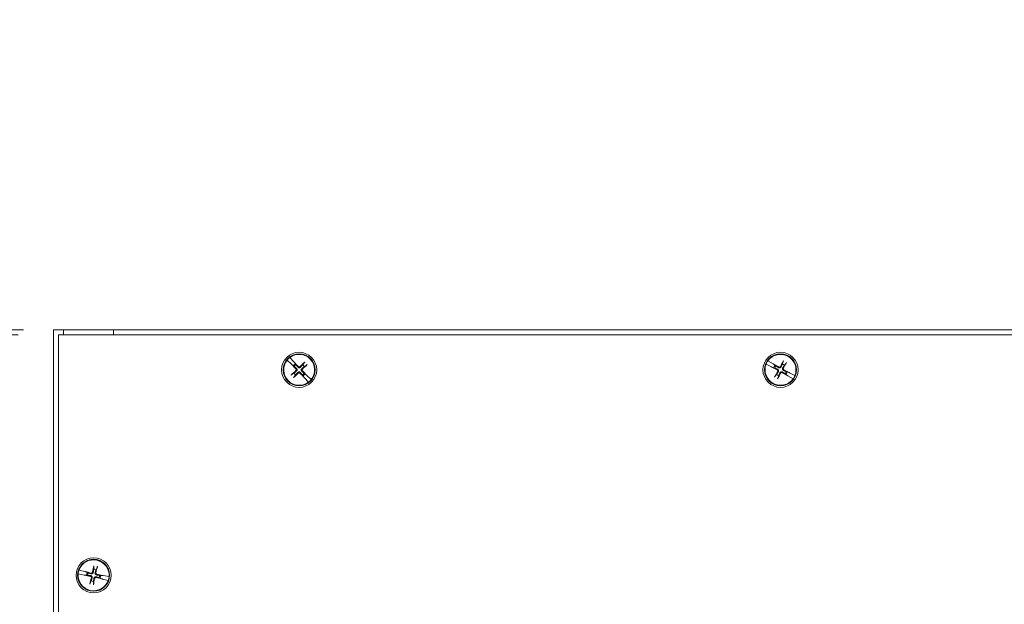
# Model space of a CAD drawing. Header units: inches. Extents: x 4 to 131, y 11 to 81.
# Tile 32 of 44: x 23 to 35, y 57 to 64. Entities that reach past the tile are written whole.
import ezdxf

# ---------------------------------------------------------------- set-up
doc = ezdxf.new("R2010")
doc.units = ezdxf.units.IN
doc.header["$LTSCALE"] = 8
doc.header["$MEASUREMENT"] = 0
doc.layers.add('Dimension (ANSI)', color=7, linetype='Continuous', lineweight=13)
doc.layers.add('Visible (ANSI)', color=7, linetype='Continuous', lineweight=13)
doc.styles.add('Note Text (ANSI)', font='RomanS.shx')
doc.dimstyles.new('Default (ANSI)', dxfattribs={"dimscale": 8, "dimtxt": 0.12, "dimasz": 0.098425, "dimexe": 0.125, "dimexo": 0.0625, "dimgap": 0.031496, "dimtad": 0, "dimtih": 1, "dimtoh": 1, "dimdec": 3, "dimrnd": 1e-08, "dimzin": 0, "dimdsep": 46, "dimtxsty": 'Note Text (ANSI)', "dimcen": 0.09, "dimdle": 0.393701, "dimclrd": 256, "dimclre": 256, "dimclrt": 256, "dimadec": 0, "dimazin": 1, "dimtfac": 1, "dimtofl": 0, "dimtmove": 0, "dimatfit": 3, "dimfxl": 0, "dimtolj": 1, "dimtzin": 4, "dimlwd": -1, "dimlwe": -1, "dimarcsym": 0})

# ---------------------------------------------------------------- blocks, each defined once
blk = doc.blocks.new('*D4')
at = {"layer": 'Defpoints', "color": 0}
for p in [(18.097, 60.38), (23.3, 60.38), (23.3, 36.38)]:
    blk.add_point(p, dxfattribs=at)
at = {"layer": 'Dimension (ANSI)'}
for p, q in [((22.8, 60.38), (17.097, 60.38)), ((18.097, 59.593), (18.097, 50.32)), ((18.097, 37.168), (18.097, 45.656)), ((22.8, 36.38), (17.097, 36.38))]:
    blk.add_line(p, q, dxfattribs=at)
for points in [[(17.966, 59.593), (18.229, 59.593), (18.097, 60.38)], [(17.966, 37.168), (18.229, 37.168), (18.097, 36.38)]]:
    blk.add_solid(points, dxfattribs=at)
at = {"layer": 'Dimension (ANSI)', "insert": (18.097, 47.988), "char_height": 0.96, "attachment_point": 5, "style": 'Note Text (ANSI)'}
blk.add_mtext('\\A1;24.00\\PLID\\PHEIGHT', dxfattribs=at)
blk = doc.blocks.new('*D19')
at = {"layer": 'Defpoints', "color": 0}
for p in [(18.097, 60.443), (23.363, 60.443), (23.3, 60.38)]:
    blk.add_point(p, dxfattribs=at)
at = {"layer": 'Dimension (ANSI)'}
for p, q in [((17.31, 63.679), (18.097, 63.679)), ((18.097, 63.679), (18.097, 62.018)), ((18.097, 61.23), (18.097, 62.018)), ((22.863, 60.443), (17.097, 60.443)), ((22.8, 60.38), (17.097, 60.38)), ((18.097, 59.593), (18.097, 58.805))]:
    blk.add_line(p, q, dxfattribs=at)
for points in [[(17.966, 61.23), (18.229, 61.23), (18.097, 60.443)], [(17.966, 59.593), (18.229, 59.593), (18.097, 60.38)]]:
    blk.add_solid(points, dxfattribs=at)
at = {"layer": 'Dimension (ANSI)', "insert": (15.001, 63.679), "char_height": 0.96, "attachment_point": 5, "style": 'Note Text (ANSI)'}
blk.add_mtext('\\A1;(0.06)', dxfattribs=at)

msp = doc.modelspace()

# ---------------------------------------------------------------- linework, layer by layer
at = {"layer": 'Visible (ANSI)'}
for p, q in [((23.23791, 60.44274), (23.98791, 60.44274)), ((23.23791, 36.44274), (23.23791, 60.44274)), ((23.36291, 60.38024), (23.36291, 60.44274)), ((23.36291, 60.44274), (47.36291, 60.44274)), ((23.98791, 60.44274), (23.98791, 60.38024)), ((23.30041, 36.38024), (23.30041, 60.38024)), ((23.30041, 60.38024), (47.30041, 60.38024)), ((26.15044, 60.0632), (26.14934, 60.06428)), ((26.15044, 60.0632), (26.20294, 60.01093)), ((26.18458, 60.09812), (26.18562, 60.09699)), ((26.23572, 60.04241), (26.18562, 60.09699)), ((26.23881, 60.03817), (26.23572, 60.04241)), ((26.23881, 60.03817), (26.24035, 60.03605)), ((26.25273, 60.0166), (26.24193, 60.03388)), ((26.25921, 60.00623), (26.25273, 60.0166)), ((26.36256, 60.03144), (26.34417, 60.00451)), ((32.14274, 60.05562), (32.14407, 60.05485)), ((32.20837, 60.01805), (32.14407, 60.05485)), ((32.2126, 60.01495), (32.20837, 60.01805)), ((32.2126, 60.01495), (32.21471, 60.0134)), ((32.33256, 60.04609), (32.3232, 60.01485)), ((32.34888, 60.00091), (32.36998, 60.02578)), ((26.20294, 60.01093), (26.20705, 60.00768)), ((26.20911, 60.00605), (26.20705, 60.00768)), ((26.23642, 59.90104), (26.20877, 59.88375)), ((26.21122, 60.00438), (26.22804, 59.99289)), ((26.22804, 59.99289), (26.23814, 59.98599)), ((26.37279, 59.89159), (26.36269, 59.89849)), ((26.3644, 59.98344), (26.39205, 60.00072)), ((32.1208, 60.01198), (32.11943, 60.01268)), ((32.1208, 60.01198), (32.18669, 59.97811)), ((32.18669, 59.97811), (32.1916, 59.97626)), ((32.19405, 59.97533), (32.1916, 59.97626)), ((32.19656, 59.97438), (32.21608, 59.96854)), ((32.21608, 59.96854), (32.2278, 59.96503)), ((32.23241, 59.99863), (32.21687, 60.01181)), ((32.24174, 59.99071), (32.23241, 59.99863)), ((32.35909, 59.89377), (32.36841, 59.88585)), ((32.38474, 59.91594), (32.37303, 59.91945)), ((32.40426, 59.91009), (32.38474, 59.91594)), ((32.40678, 59.90915), (32.40923, 59.90822)), ((32.41413, 59.90637), (32.40923, 59.90822)), ((32.48002, 59.8725), (32.41413, 59.90637)), ((26.23827, 59.85304), (26.25666, 59.87997)), ((26.34161, 59.87825), (26.3481, 59.86788)), ((26.3481, 59.86788), (26.3589, 59.8506)), ((26.36202, 59.84631), (26.36048, 59.84843)), ((26.36202, 59.84631), (26.3651, 59.84207)), ((26.3651, 59.84207), (26.4152, 59.78749)), ((26.38961, 59.88009), (26.37279, 59.89159)), ((26.39172, 59.87843), (26.39377, 59.8768)), ((26.39788, 59.87355), (26.39377, 59.8768)), ((26.45039, 59.82128), (26.39788, 59.87355)), ((26.41624, 59.78636), (26.4152, 59.78749)), ((26.45039, 59.82128), (26.45148, 59.8202)), ((32.25194, 59.88356), (32.23085, 59.8587)), ((32.26827, 59.83839), (32.27762, 59.86963)), ((32.36841, 59.88585), (32.38395, 59.87267)), ((32.38823, 59.86953), (32.38611, 59.87108)), ((32.38823, 59.86953), (32.39245, 59.86643)), ((32.39245, 59.86643), (32.45675, 59.82963)), ((32.45809, 59.82886), (32.45675, 59.82963)), ((32.48002, 59.8725), (32.48139, 59.8718)), ((23.55536, 57.44512), (23.55686, 57.44476)), ((23.62887, 57.42736), (23.55686, 57.44476)), ((23.7403, 57.48893), (23.74004, 57.45633)), ((23.76859, 57.45011), (23.78191, 57.47987)), ((23.54647, 57.39709), (23.54496, 57.39739)), ((23.54647, 57.39709), (23.6192, 57.38296)), ((23.6192, 57.38296), (23.62443, 57.38255)), ((23.62704, 57.38234), (23.62443, 57.38255)), ((23.6338, 57.42556), (23.62887, 57.42736)), ((23.62972, 57.38213), (23.65009, 57.38196)), ((23.6338, 57.42556), (23.63626, 57.42466)), ((23.65738, 57.41541), (23.63878, 57.42373)), ((23.65009, 57.38196), (23.66232, 57.38186)), ((23.66854, 57.41041), (23.65738, 57.41541)), ((23.80828, 57.35006), (23.81945, 57.34507)), ((23.82673, 57.37851), (23.8145, 57.37861)), ((23.81945, 57.34507), (23.83804, 57.33674)), ((23.84711, 57.37835), (23.82673, 57.37851)), ((23.84303, 57.33492), (23.84057, 57.33582)), ((23.84303, 57.33492), (23.84795, 57.33312)), ((23.84795, 57.33312), (23.91996, 57.31572)), ((23.84978, 57.37814), (23.8524, 57.37793)), ((23.85762, 57.37752), (23.8524, 57.37793)), ((23.93035, 57.36339), (23.85762, 57.37752)), ((23.92146, 57.31536), (23.91996, 57.31572)), ((23.93035, 57.36339), (23.93186, 57.36309)), ((23.70824, 57.31037), (23.69492, 57.28061)), ((23.73652, 57.27154), (23.73679, 57.30415))]:
    msp.add_line(p, q, dxfattribs=at)
for centre, radius in [((26.30041, 59.94224), 0.21875), ((26.30041, 59.94224), 0.1995), ((32.30041, 59.94224), 0.21875), ((32.30041, 59.94224), 0.1995), ((23.73841, 57.38024), 0.21875), ((23.73841, 57.38024), 0.1995)]:
    msp.add_circle(centre, radius, dxfattribs=at)
for centre, radius, start, end in [((26.30041, 59.94224), 0.19268, 141.11346, 306.567377), ((26.30041, 59.94224), 0.19421, 126.614701, 141.066135), ((26.30041, 59.94224), 0.19268, 321.11346, 126.567377), ((26.30041, 59.94224), 0.08834, 122.668415, 145.012422), ((32.30041, 59.94224), 0.19421, 144.281534, 158.732969), ((32.30041, 59.94224), 0.19268, 338.780293, 144.23421), ((26.30041, 59.94224), 0.07611, 212.772745, 234.908091), ((26.30041, 59.94224), 0.07611, 122.772745, 144.908091), ((26.30041, 59.94224), 0.07611, 302.772745, 324.908091), ((26.30041, 59.94224), 0.07611, 32.772745, 54.908091), ((32.30041, 59.94224), 0.19268, 158.780293, 324.23421), ((32.30041, 59.94224), 0.08834, 140.335248, 162.679255), ((32.30041, 59.94224), 0.07611, 140.439579, 162.574924), ((32.30041, 59.94224), 0.07611, 50.439579, 72.574924), ((32.30041, 59.94224), 0.07611, 320.439579, 342.574924), ((32.30041, 59.94224), 0.08834, 320.335248, 342.679255), ((26.30041, 59.94224), 0.08834, 302.668415, 325.012422), ((26.30041, 59.94224), 0.19421, 306.614701, 321.066135), ((32.30041, 59.94224), 0.07611, 230.439579, 252.574924), ((32.30041, 59.94224), 0.19421, 324.281534, 338.732969), ((23.73841, 57.38024), 0.19268, 354.982034, 160.435951), ((23.73841, 57.38024), 0.19421, 160.483276, 174.93471), ((23.73841, 57.38024), 0.07611, 66.64132, 88.776666), ((23.73841, 57.38024), 0.19268, 174.982034, 340.435951), ((23.73841, 57.38024), 0.08834, 156.536989, 178.880997), ((23.73841, 57.38024), 0.07611, 156.64132, 178.776666), ((23.73841, 57.38024), 0.07611, 336.64132, 358.776666), ((23.73841, 57.38024), 0.08834, 336.536989, 358.880997), ((23.73841, 57.38024), 0.19421, 340.483276, 354.93471), ((23.73841, 57.38024), 0.07611, 246.64132, 268.776666)]:
    msp.add_arc(centre, radius, start, end, dxfattribs=at)
for centre, major_axis, start_param, end_param in [((26.28711, 59.93021), (-0.29152, 0.32235), 4.79703127, 4.97415309), ((26.31322, 59.92968), (-0.30432, -0.31029), 4.43678756, 4.62774669), ((32.29139, 59.92674), (-0.3756, 0.21867), 4.79703127, 4.97415309), ((32.31643, 59.93416), (-0.19581, -0.38801), 4.43678756, 4.62774669), ((32.28491, 59.95126), (0.21867, 0.3756), 4.79703127, 4.9879904), ((26.31244, 59.92894), (-0.32235, -0.29152), 4.79703127, 4.9879904), ((26.31297, 59.95505), (0.31029, -0.30432), 4.45062487, 4.62774669), ((26.28761, 59.9548), (0.30432, 0.31029), 4.43678756, 4.62774669), ((26.31372, 59.95427), (0.29152, -0.32235), 4.79703127, 4.97415309), ((26.28785, 59.92943), (-0.31029, 0.30432), 4.45062487, 4.62774669), ((26.28838, 59.95554), (0.32235, 0.29152), 4.79703127, 4.9879904), ((32.30849, 59.95825), (0.38801, -0.19581), 4.45062487, 4.62774669), ((32.31591, 59.93321), (-0.21867, -0.3756), 4.79703127, 4.9879904), ((32.2844, 59.95032), (0.19581, 0.38801), 4.43678756, 4.62774669), ((32.30944, 59.95774), (0.3756, -0.21867), 4.79703127, 4.97415309), ((32.29233, 59.92623), (-0.38801, 0.19581), 4.45062487, 4.62774669), ((23.75604, 57.37695), (-0.07977, -0.42723), 4.43678756, 4.62774669), ((23.72101, 57.38458), (0.10519, 0.42169), 4.79703127, 4.9879904), ((23.7417, 57.39787), (0.42723, -0.07977), 4.45062487, 4.62774669), ((23.73407, 57.36284), (-0.42169, 0.10519), 4.79703127, 4.97415309), ((23.75582, 57.3759), (-0.10519, -0.42169), 4.79703127, 4.9879904), ((23.72078, 57.38353), (0.07977, 0.42723), 4.43678756, 4.62774669), ((23.74275, 57.39764), (0.42169, -0.10519), 4.79703127, 4.97415309), ((23.73512, 57.36261), (-0.42723, 0.07977), 4.45062487, 4.62774669)]:
    msp.add_ellipse(centre, major_axis=major_axis, ratio=0.08715574, start_param=start_param, end_param=end_param, dxfattribs=at)
for points, knots in [([(26.24035, 60.03605), (26.24056, 60.03578), (26.24075, 60.03554), (26.24132, 60.03478), (26.24168, 60.03426), (26.24193, 60.03388)], [0.0506220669, 0.0506220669, 0.0506220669, 0.0506220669, 0.0536293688, 0.0536293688, 0.060811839, 0.060811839, 0.060811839, 0.060811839]), ([(26.24035, 60.03605), (26.24054, 60.03578), (26.24073, 60.03553), (26.24128, 60.03476), (26.24166, 60.03424), (26.24193, 60.03388)], [0.0501285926, 0.0501285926, 0.0501285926, 0.0501285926, 0.0530977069, 0.0530977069, 0.0603144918, 0.0603144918, 0.0603144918, 0.0603144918]), ([(26.36256, 60.03144), (26.36281, 60.0318), (26.3632, 60.03231), (26.36415, 60.03346), (26.36491, 60.03434), (26.36637, 60.03594), (26.36732, 60.03695), (26.36873, 60.03838), (26.36939, 60.03904), (26.37001, 60.03964)], [0.0817298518, 0.0817298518, 0.0817298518, 0.0817298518, 0.088912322, 0.088912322, 0.0977844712, 0.0977844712, 0.106760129, 0.106760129, 0.1130798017, 0.1130798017, 0.1130798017, 0.1130798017]), ([(32.33256, 60.04609), (32.33268, 60.04651), (32.3329, 60.04712), (32.33346, 60.0485), (32.33392, 60.04957), (32.33482, 60.05154), (32.33543, 60.05279), (32.33633, 60.05458), (32.33676, 60.05541), (32.33717, 60.05617)], [0.0817298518, 0.0817298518, 0.0817298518, 0.0817298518, 0.088912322, 0.088912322, 0.0977844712, 0.0977844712, 0.106760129, 0.106760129, 0.1130798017, 0.1130798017, 0.1130798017, 0.1130798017]), ([(32.37592, 60.03513), (32.3755, 60.03438), (32.37504, 60.03357), (32.37403, 60.03183), (32.37331, 60.03065), (32.37216, 60.02882), (32.37151, 60.02785), (32.37066, 60.02663), (32.37027, 60.02611), (32.36998, 60.02578)], [0.0294618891, 0.0294618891, 0.0294618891, 0.0294618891, 0.0357815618, 0.0357815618, 0.0447572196, 0.0447572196, 0.0536293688, 0.0536293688, 0.060811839, 0.060811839, 0.060811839, 0.060811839]), ([(26.21122, 60.00438), (26.21085, 60.00463), (26.21034, 60.00503), (26.20961, 60.00563), (26.20937, 60.00583), (26.20911, 60.00605)], [0.0817298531, 0.0817298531, 0.0817298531, 0.0817298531, 0.088912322, 0.088912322, 0.0919196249, 0.0919196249, 0.0919196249, 0.0919196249]), ([(26.21122, 60.00438), (26.21087, 60.00466), (26.21036, 60.00507), (26.20961, 60.00565), (26.20937, 60.00584), (26.20911, 60.00605)], [0.0812370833, 0.0812370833, 0.0812370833, 0.0812370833, 0.0884538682, 0.0884538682, 0.0914229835, 0.0914229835, 0.0914229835, 0.0914229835]), ([(26.26031, 59.95383), (26.26162, 59.95252), (26.26277, 59.95087), (26.2643, 59.94724), (26.26468, 59.94526), (26.26472, 59.94155), (26.26437, 59.93956), (26.26291, 59.93591), (26.2618, 59.93423), (26.26031, 59.93269), (26.26009, 59.93249), (26.25988, 59.93228)], [0, 0, 0, 0, 0.0141482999, 0.0141482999, 0.0282965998, 0.0282965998, 0.04243521, 0.04243521, 0.0565738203, 0.0565738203, 0.0588097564, 0.0588097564, 0.0588097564, 0.0588097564]), ([(26.26675, 59.9604), (26.26874, 59.95862), (26.27045, 59.95644), (26.27255, 59.95262), (26.27332, 59.95075), (26.27433, 59.94681), (26.27456, 59.94472), (26.27448, 59.94081), (26.27416, 59.93873), (26.273, 59.93483), (26.27216, 59.933), (26.2699, 59.92926), (26.2681, 59.92715), (26.26605, 59.92546)], [0.264127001, 0.264127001, 0.264127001, 0.264127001, 0.285246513, 0.285246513, 0.300145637, 0.300145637, 0.315044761, 0.315044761, 0.329943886, 0.329943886, 0.34484301, 0.34484301, 0.365962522, 0.365962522, 0.365962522, 0.365962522]), ([(26.28226, 59.90858), (26.28403, 59.91056), (26.28621, 59.91228), (26.29004, 59.91438), (26.2919, 59.91515), (26.29584, 59.91615), (26.29793, 59.91638), (26.30184, 59.9163), (26.30392, 59.91599), (26.30782, 59.91483), (26.30965, 59.91398), (26.31339, 59.91173), (26.3155, 59.90993), (26.31719, 59.90787)], [0.264127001, 0.264127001, 0.264127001, 0.264127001, 0.285246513, 0.285246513, 0.300145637, 0.300145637, 0.315044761, 0.315044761, 0.329943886, 0.329943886, 0.34484301, 0.34484301, 0.365962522, 0.365962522, 0.365962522, 0.365962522]), ([(26.31857, 59.9759), (26.31679, 59.97392), (26.31461, 59.9722), (26.31079, 59.9701), (26.30893, 59.96933), (26.30498, 59.96833), (26.30289, 59.96809), (26.29898, 59.96817), (26.2969, 59.96849), (26.293, 59.96965), (26.29117, 59.9705), (26.28743, 59.97275), (26.28533, 59.97455), (26.28363, 59.97661)], [0.264127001, 0.264127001, 0.264127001, 0.264127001, 0.285246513, 0.285246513, 0.300145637, 0.300145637, 0.315044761, 0.315044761, 0.329943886, 0.329943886, 0.34484301, 0.34484301, 0.365962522, 0.365962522, 0.365962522, 0.365962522]), ([(26.28882, 59.90214), (26.29013, 59.90345), (26.29178, 59.90459), (26.29542, 59.90612), (26.29739, 59.90651), (26.3011, 59.90654), (26.30309, 59.9062), (26.30674, 59.90473), (26.30842, 59.90362), (26.30996, 59.90213), (26.31017, 59.90192), (26.31037, 59.9017)], [0, 0, 0, 0, 0.0141482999, 0.0141482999, 0.0282965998, 0.0282965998, 0.04243521, 0.04243521, 0.0565738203, 0.0565738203, 0.0588097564, 0.0588097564, 0.0588097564, 0.0588097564]), ([(26.312, 59.98234), (26.31069, 59.98103), (26.30904, 59.97989), (26.30541, 59.97836), (26.30343, 59.97797), (26.29972, 59.97793), (26.29774, 59.97828), (26.29408, 59.97974), (26.2924, 59.98086), (26.29086, 59.98234), (26.29066, 59.98256), (26.29046, 59.98278)], [0, 0, 0, 0, 0.0141482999, 0.0141482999, 0.0282965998, 0.0282965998, 0.04243521, 0.04243521, 0.0565738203, 0.0565738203, 0.0588097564, 0.0588097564, 0.0588097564, 0.0588097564]), ([(26.33407, 59.92408), (26.33209, 59.92586), (26.33037, 59.92804), (26.32827, 59.93186), (26.3275, 59.93372), (26.3265, 59.93767), (26.32627, 59.93976), (26.32635, 59.94367), (26.32666, 59.94575), (26.32782, 59.94965), (26.32867, 59.95148), (26.33092, 59.95522), (26.33273, 59.95732), (26.33478, 59.95902)], [0.264127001, 0.264127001, 0.264127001, 0.264127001, 0.285246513, 0.285246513, 0.300145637, 0.300145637, 0.315044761, 0.315044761, 0.329943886, 0.329943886, 0.34484301, 0.34484301, 0.365962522, 0.365962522, 0.365962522, 0.365962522]), ([(26.34051, 59.93065), (26.3392, 59.93196), (26.33806, 59.93361), (26.33653, 59.93724), (26.33614, 59.93922), (26.33611, 59.94293), (26.33646, 59.94491), (26.33792, 59.94857), (26.33903, 59.95025), (26.34052, 59.95179), (26.34073, 59.95199), (26.34095, 59.95219)], [0, 0, 0, 0, 0.0141482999, 0.0141482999, 0.0282965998, 0.0282965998, 0.04243521, 0.04243521, 0.0565738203, 0.0565738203, 0.0588097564, 0.0588097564, 0.0588097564, 0.0588097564]), ([(26.40055, 60.00784), (26.39993, 60.00725), (26.39924, 60.00661), (26.39775, 60.00526), (26.39671, 60.00435), (26.39505, 60.00296), (26.39414, 60.00223), (26.39295, 60.00133), (26.39243, 60.00096), (26.39205, 60.00072)], [0.0294618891, 0.0294618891, 0.0294618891, 0.0294618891, 0.0357815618, 0.0357815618, 0.0447572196, 0.0447572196, 0.0536293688, 0.0536293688, 0.060811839, 0.060811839, 0.060811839, 0.060811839]), ([(32.19656, 59.97438), (32.19614, 59.97451), (32.19553, 59.97473), (32.19465, 59.97508), (32.19436, 59.9752), (32.19405, 59.97533)], [0.0817298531, 0.0817298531, 0.0817298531, 0.0817298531, 0.088912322, 0.088912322, 0.0919196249, 0.0919196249, 0.0919196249, 0.0919196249]), ([(32.19656, 59.97438), (32.19615, 59.97454), (32.19554, 59.97477), (32.19465, 59.97511), (32.19436, 59.97522), (32.19405, 59.97533)], [0.0812370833, 0.0812370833, 0.0812370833, 0.0812370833, 0.0884538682, 0.0884538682, 0.0914229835, 0.0914229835, 0.0914229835, 0.0914229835]), ([(32.21471, 60.0134), (32.21499, 60.01321), (32.21525, 60.01303), (32.21602, 60.01248), (32.21653, 60.0121), (32.21687, 60.01181)], [0.0506220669, 0.0506220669, 0.0506220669, 0.0506220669, 0.0536293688, 0.0536293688, 0.060811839, 0.060811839, 0.060811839, 0.060811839]), ([(32.21471, 60.0134), (32.21498, 60.0132), (32.21523, 60.01302), (32.21599, 60.01246), (32.21652, 60.01207), (32.21687, 60.01181)], [0.0501285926, 0.0501285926, 0.0501285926, 0.0501285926, 0.0530977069, 0.0530977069, 0.0603144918, 0.0603144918, 0.0603144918, 0.0603144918]), ([(32.25869, 59.94111), (32.26033, 59.94026), (32.26192, 59.93904), (32.26448, 59.93604), (32.26545, 59.93427), (32.26661, 59.93075), (32.26688, 59.92875), (32.2666, 59.92482), (32.26605, 59.92289), (32.2651, 59.92097), (32.26496, 59.92071), (32.26481, 59.92045)], [0, 0, 0, 0, 0.0141482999, 0.0141482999, 0.0282965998, 0.0282965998, 0.04243521, 0.04243521, 0.0565738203, 0.0565738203, 0.0588097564, 0.0588097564, 0.0588097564, 0.0588097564]), ([(32.26283, 59.94932), (32.26526, 59.94823), (32.26755, 59.94668), (32.27072, 59.94367), (32.27202, 59.94213), (32.27417, 59.93868), (32.27502, 59.93675), (32.27614, 59.93301), (32.27647, 59.93093), (32.27654, 59.92686), (32.27629, 59.92486), (32.27528, 59.92061), (32.2742, 59.91806), (32.27276, 59.91582)], [0.264127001, 0.264127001, 0.264127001, 0.264127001, 0.285246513, 0.285246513, 0.300145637, 0.300145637, 0.315044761, 0.315044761, 0.329943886, 0.329943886, 0.34484301, 0.34484301, 0.365962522, 0.365962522, 0.365962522, 0.365962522]), ([(32.3075, 59.97982), (32.30641, 59.97739), (32.30485, 59.9751), (32.30184, 59.97193), (32.3003, 59.97064), (32.29685, 59.96848), (32.29493, 59.96763), (32.29118, 59.96652), (32.2891, 59.96619), (32.28503, 59.96611), (32.28303, 59.96636), (32.27879, 59.96737), (32.27623, 59.96845), (32.274, 59.96989)], [0.264127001, 0.264127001, 0.264127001, 0.264127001, 0.285246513, 0.285246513, 0.300145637, 0.300145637, 0.315044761, 0.315044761, 0.329943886, 0.329943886, 0.34484301, 0.34484301, 0.365962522, 0.365962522, 0.365962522, 0.365962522]), ([(32.29928, 59.98397), (32.29844, 59.98232), (32.29721, 59.98073), (32.29421, 59.97817), (32.29245, 59.9772), (32.28892, 59.97604), (32.28692, 59.97577), (32.283, 59.97605), (32.28106, 59.9766), (32.27914, 59.97756), (32.27888, 59.97769), (32.27862, 59.97784)], [0, 0, 0, 0, 0.0141482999, 0.0141482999, 0.0282965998, 0.0282965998, 0.04243521, 0.04243521, 0.0565738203, 0.0565738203, 0.0588097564, 0.0588097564, 0.0588097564, 0.0588097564]), ([(32.29333, 59.90466), (32.29442, 59.90709), (32.29597, 59.90938), (32.29898, 59.91254), (32.30052, 59.91384), (32.30398, 59.916), (32.3059, 59.91685), (32.30965, 59.91796), (32.31172, 59.91829), (32.31579, 59.91837), (32.31779, 59.91812), (32.32204, 59.9171), (32.32459, 59.91603), (32.32683, 59.91459)], [0.264127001, 0.264127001, 0.264127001, 0.264127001, 0.285246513, 0.285246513, 0.300145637, 0.300145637, 0.315044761, 0.315044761, 0.329943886, 0.329943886, 0.34484301, 0.34484301, 0.365962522, 0.365962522, 0.365962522, 0.365962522]), ([(32.30154, 59.90051), (32.30239, 59.90216), (32.30362, 59.90375), (32.30661, 59.90631), (32.30838, 59.90728), (32.3119, 59.90844), (32.3139, 59.90871), (32.31783, 59.90843), (32.31976, 59.90787), (32.32168, 59.90692), (32.32194, 59.90678), (32.3222, 59.90664)], [0, 0, 0, 0, 0.0141482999, 0.0141482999, 0.0282965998, 0.0282965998, 0.04243521, 0.04243521, 0.0565738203, 0.0565738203, 0.0588097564, 0.0588097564, 0.0588097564, 0.0588097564]), ([(32.33799, 59.93515), (32.33557, 59.93624), (32.33327, 59.9378), (32.33011, 59.94081), (32.32881, 59.94235), (32.32665, 59.9458), (32.3258, 59.94772), (32.32469, 59.95147), (32.32436, 59.95355), (32.32428, 59.95762), (32.32453, 59.95962), (32.32555, 59.96387), (32.32662, 59.96642), (32.32807, 59.96866)], [0.264127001, 0.264127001, 0.264127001, 0.264127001, 0.285246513, 0.285246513, 0.300145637, 0.300145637, 0.315044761, 0.315044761, 0.329943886, 0.329943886, 0.34484301, 0.34484301, 0.365962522, 0.365962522, 0.365962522, 0.365962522]), ([(32.34214, 59.94337), (32.34049, 59.94421), (32.3389, 59.94544), (32.33634, 59.94844), (32.33537, 59.9502), (32.33421, 59.95373), (32.33394, 59.95573), (32.33423, 59.95966), (32.33478, 59.96159), (32.33573, 59.96351), (32.33587, 59.96377), (32.33602, 59.96403)], [0, 0, 0, 0, 0.0141482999, 0.0141482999, 0.0282965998, 0.0282965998, 0.04243521, 0.04243521, 0.0565738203, 0.0565738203, 0.0588097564, 0.0588097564, 0.0588097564, 0.0588097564]), ([(32.40426, 59.91009), (32.40468, 59.90994), (32.40529, 59.90971), (32.40617, 59.90937), (32.40646, 59.90926), (32.40678, 59.90915)], [0.0812370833, 0.0812370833, 0.0812370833, 0.0812370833, 0.0884538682, 0.0884538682, 0.0914229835, 0.0914229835, 0.0914229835, 0.0914229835]), ([(32.40426, 59.91009), (32.40469, 59.90997), (32.40529, 59.90975), (32.40617, 59.9094), (32.40646, 59.90928), (32.40678, 59.90915)], [0.0817298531, 0.0817298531, 0.0817298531, 0.0817298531, 0.088912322, 0.088912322, 0.0919196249, 0.0919196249, 0.0919196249, 0.0919196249]), ([(26.20028, 59.87664), (26.2009, 59.87723), (26.20159, 59.87787), (26.20307, 59.87921), (26.20412, 59.88013), (26.20578, 59.88152), (26.20668, 59.88225), (26.20787, 59.88315), (26.2084, 59.88352), (26.20877, 59.88375)], [0.0294618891, 0.0294618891, 0.0294618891, 0.0294618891, 0.0357815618, 0.0357815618, 0.0447572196, 0.0447572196, 0.0536293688, 0.0536293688, 0.060811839, 0.060811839, 0.060811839, 0.060811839]), ([(26.23827, 59.85304), (26.23802, 59.85268), (26.23762, 59.85216), (26.23668, 59.85101), (26.23591, 59.85014), (26.23445, 59.84854), (26.2335, 59.84753), (26.23209, 59.8461), (26.23143, 59.84544), (26.23081, 59.84484)], [0.0817298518, 0.0817298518, 0.0817298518, 0.0817298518, 0.088912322, 0.088912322, 0.0977844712, 0.0977844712, 0.106760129, 0.106760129, 0.1130798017, 0.1130798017, 0.1130798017, 0.1130798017]), ([(26.36048, 59.84843), (26.36028, 59.8487), (26.3601, 59.84895), (26.35954, 59.84971), (26.35916, 59.85024), (26.3589, 59.8506)], [0.0501285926, 0.0501285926, 0.0501285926, 0.0501285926, 0.0530977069, 0.0530977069, 0.0603144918, 0.0603144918, 0.0603144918, 0.0603144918]), ([(26.36048, 59.84843), (26.36027, 59.84869), (26.36008, 59.84894), (26.35951, 59.8497), (26.35914, 59.85022), (26.3589, 59.8506)], [0.0506220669, 0.0506220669, 0.0506220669, 0.0506220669, 0.0536293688, 0.0536293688, 0.060811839, 0.060811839, 0.060811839, 0.060811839]), ([(26.38961, 59.88009), (26.38996, 59.87982), (26.39047, 59.87941), (26.39121, 59.87883), (26.39145, 59.87863), (26.39172, 59.87843)], [0.0812370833, 0.0812370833, 0.0812370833, 0.0812370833, 0.0884538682, 0.0884538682, 0.0914229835, 0.0914229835, 0.0914229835, 0.0914229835]), ([(26.38961, 59.88009), (26.38997, 59.87984), (26.39049, 59.87945), (26.39122, 59.87885), (26.39146, 59.87865), (26.39172, 59.87843)], [0.0817298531, 0.0817298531, 0.0817298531, 0.0817298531, 0.088912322, 0.088912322, 0.0919196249, 0.0919196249, 0.0919196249, 0.0919196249]), ([(32.22491, 59.84934), (32.22532, 59.8501), (32.22578, 59.85091), (32.22679, 59.85265), (32.22751, 59.85383), (32.22867, 59.85566), (32.22931, 59.85663), (32.23017, 59.85785), (32.23056, 59.85836), (32.23085, 59.8587)], [0.0294618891, 0.0294618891, 0.0294618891, 0.0294618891, 0.0357815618, 0.0357815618, 0.0447572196, 0.0447572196, 0.0536293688, 0.0536293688, 0.060811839, 0.060811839, 0.060811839, 0.060811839]), ([(32.26827, 59.83839), (32.26814, 59.83796), (32.26792, 59.83736), (32.26737, 59.83597), (32.26691, 59.83491), (32.266, 59.83294), (32.2654, 59.83169), (32.26449, 59.8299), (32.26406, 59.82907), (32.26366, 59.82831)], [0.0817298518, 0.0817298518, 0.0817298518, 0.0817298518, 0.088912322, 0.088912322, 0.0977844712, 0.0977844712, 0.106760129, 0.106760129, 0.1130798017, 0.1130798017, 0.1130798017, 0.1130798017]), ([(32.38611, 59.87108), (32.38585, 59.87128), (32.3856, 59.87146), (32.38483, 59.87202), (32.38431, 59.87241), (32.38395, 59.87267)], [0.0501285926, 0.0501285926, 0.0501285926, 0.0501285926, 0.0530977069, 0.0530977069, 0.0603144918, 0.0603144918, 0.0603144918, 0.0603144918]), ([(32.38611, 59.87108), (32.38583, 59.87127), (32.38558, 59.87145), (32.3848, 59.872), (32.3843, 59.87238), (32.38395, 59.87267)], [0.0506220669, 0.0506220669, 0.0506220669, 0.0506220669, 0.0536293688, 0.0536293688, 0.060811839, 0.060811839, 0.060811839, 0.060811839]), ([(23.7403, 57.48893), (23.74031, 57.48938), (23.74035, 57.49002), (23.74049, 57.4915), (23.74064, 57.49266), (23.74096, 57.4948), (23.74119, 57.49617), (23.74156, 57.49814), (23.74174, 57.49906), (23.74192, 57.4999)], [0.0817298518, 0.0817298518, 0.0817298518, 0.0817298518, 0.088912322, 0.088912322, 0.0977844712, 0.0977844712, 0.106760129, 0.106760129, 0.1130798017, 0.1130798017, 0.1130798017, 0.1130798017]), ([(23.785, 57.49051), (23.78481, 57.48967), (23.7846, 57.48876), (23.78411, 57.48682), (23.78375, 57.48548), (23.78315, 57.4834), (23.7828, 57.48229), (23.78232, 57.48088), (23.78209, 57.48027), (23.78191, 57.47987)], [0.0294618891, 0.0294618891, 0.0294618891, 0.0294618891, 0.0357815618, 0.0357815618, 0.0447572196, 0.0447572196, 0.0536293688, 0.0536293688, 0.060811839, 0.060811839, 0.060811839, 0.060811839]), ([(23.62972, 57.38213), (23.62927, 57.38217), (23.62862, 57.38222), (23.62768, 57.38229), (23.62737, 57.38232), (23.62704, 57.38234)], [0.0812370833, 0.0812370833, 0.0812370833, 0.0812370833, 0.0884538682, 0.0884538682, 0.0914229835, 0.0914229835, 0.0914229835, 0.0914229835]), ([(23.62972, 57.38213), (23.62927, 57.38214), (23.62863, 57.38218), (23.62769, 57.38227), (23.62738, 57.3823), (23.62704, 57.38234)], [0.0817298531, 0.0817298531, 0.0817298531, 0.0817298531, 0.088912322, 0.088912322, 0.0919196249, 0.0919196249, 0.0919196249, 0.0919196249]), ([(23.63626, 57.42466), (23.63657, 57.42454), (23.63686, 57.42444), (23.63775, 57.42411), (23.63836, 57.42389), (23.63878, 57.42373)], [0.0501285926, 0.0501285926, 0.0501285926, 0.0501285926, 0.0530977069, 0.0530977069, 0.0603144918, 0.0603144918, 0.0603144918, 0.0603144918]), ([(23.63626, 57.42466), (23.63658, 57.42455), (23.63688, 57.42445), (23.63777, 57.42415), (23.63837, 57.42392), (23.63878, 57.42373)], [0.0506220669, 0.0506220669, 0.0506220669, 0.0506220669, 0.0536293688, 0.0536293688, 0.060811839, 0.060811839, 0.060811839, 0.060811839]), ([(23.69866, 57.36751), (23.70047, 57.36716), (23.70235, 57.36642), (23.70564, 57.36426), (23.70706, 57.36284), (23.70916, 57.35977), (23.70997, 57.35793), (23.7108, 57.35408), (23.71081, 57.35207), (23.71043, 57.34996), (23.71037, 57.34967), (23.7103, 57.34938)], [0, 0, 0, 0, 0.0141482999, 0.0141482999, 0.0282965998, 0.0282965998, 0.04243521, 0.04243521, 0.0565738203, 0.0565738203, 0.0588097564, 0.0588097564, 0.0588097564, 0.0588097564]), ([(23.70035, 57.37656), (23.70298, 57.37619), (23.70562, 57.37533), (23.7095, 57.37333), (23.71117, 57.37221), (23.71421, 57.36949), (23.71556, 57.36789), (23.71768, 57.3646), (23.71857, 57.3627), (23.71978, 57.35881), (23.7201, 57.35682), (23.72031, 57.35246), (23.71999, 57.34971), (23.71923, 57.34716)], [0.264127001, 0.264127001, 0.264127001, 0.264127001, 0.285246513, 0.285246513, 0.300145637, 0.300145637, 0.315044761, 0.315044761, 0.329943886, 0.329943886, 0.34484301, 0.34484301, 0.365962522, 0.365962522, 0.365962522, 0.365962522]), ([(23.73473, 57.4183), (23.73436, 57.41567), (23.73351, 57.41303), (23.7315, 57.40915), (23.73038, 57.40748), (23.72767, 57.40444), (23.72606, 57.40309), (23.72277, 57.40098), (23.72087, 57.40008), (23.71698, 57.39887), (23.71499, 57.39855), (23.71063, 57.39834), (23.70788, 57.39866), (23.70533, 57.39942)], [0.264127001, 0.264127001, 0.264127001, 0.264127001, 0.285246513, 0.285246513, 0.300145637, 0.300145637, 0.315044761, 0.315044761, 0.329943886, 0.329943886, 0.34484301, 0.34484301, 0.365962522, 0.365962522, 0.365962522, 0.365962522]), ([(23.72569, 57.41999), (23.72533, 57.41818), (23.7246, 57.41631), (23.72243, 57.41301), (23.72101, 57.41159), (23.71795, 57.40949), (23.7161, 57.40868), (23.71225, 57.40785), (23.71024, 57.40784), (23.70813, 57.40822), (23.70785, 57.40828), (23.70756, 57.40835)], [0, 0, 0, 0, 0.0141482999, 0.0141482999, 0.0282965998, 0.0282965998, 0.04243521, 0.04243521, 0.0565738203, 0.0565738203, 0.0588097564, 0.0588097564, 0.0588097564, 0.0588097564]), ([(23.74209, 57.34217), (23.74246, 57.34481), (23.74332, 57.34745), (23.74532, 57.35132), (23.74644, 57.353), (23.74916, 57.35603), (23.75076, 57.35739), (23.75405, 57.3595), (23.75595, 57.3604), (23.75984, 57.36161), (23.76183, 57.36193), (23.76619, 57.36214), (23.76895, 57.36182), (23.7715, 57.36106)], [0.264127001, 0.264127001, 0.264127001, 0.264127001, 0.285246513, 0.285246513, 0.300145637, 0.300145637, 0.315044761, 0.315044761, 0.329943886, 0.329943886, 0.34484301, 0.34484301, 0.365962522, 0.365962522, 0.365962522, 0.365962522]), ([(23.75114, 57.34049), (23.75149, 57.3423), (23.75223, 57.34417), (23.75439, 57.34747), (23.75582, 57.34889), (23.75888, 57.35099), (23.76072, 57.3518), (23.76457, 57.35263), (23.76658, 57.35264), (23.76869, 57.35226), (23.76898, 57.3522), (23.76927, 57.35213)], [0, 0, 0, 0, 0.0141482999, 0.0141482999, 0.0282965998, 0.0282965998, 0.04243521, 0.04243521, 0.0565738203, 0.0565738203, 0.0588097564, 0.0588097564, 0.0588097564, 0.0588097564]), ([(23.77648, 57.38392), (23.77384, 57.38429), (23.77121, 57.38514), (23.76733, 57.38715), (23.76565, 57.38827), (23.76262, 57.39098), (23.76126, 57.39259), (23.75915, 57.39588), (23.75825, 57.39778), (23.75704, 57.40167), (23.75672, 57.40366), (23.75651, 57.40802), (23.75684, 57.41077), (23.7576, 57.41332)], [0.264127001, 0.264127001, 0.264127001, 0.264127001, 0.285246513, 0.285246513, 0.300145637, 0.300145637, 0.315044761, 0.315044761, 0.329943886, 0.329943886, 0.34484301, 0.34484301, 0.365962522, 0.365962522, 0.365962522, 0.365962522]), ([(23.77817, 57.39297), (23.77635, 57.39332), (23.77448, 57.39406), (23.77118, 57.39622), (23.76976, 57.39764), (23.76766, 57.40071), (23.76685, 57.40255), (23.76602, 57.4064), (23.76601, 57.40841), (23.76639, 57.41052), (23.76645, 57.41081), (23.76652, 57.4111)], [0, 0, 0, 0, 0.0141482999, 0.0141482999, 0.0282965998, 0.0282965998, 0.04243521, 0.04243521, 0.0565738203, 0.0565738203, 0.0588097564, 0.0588097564, 0.0588097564, 0.0588097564]), ([(23.84057, 57.33582), (23.84024, 57.33592), (23.83994, 57.33602), (23.83905, 57.33633), (23.83846, 57.33656), (23.83804, 57.33674)], [0.0506220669, 0.0506220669, 0.0506220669, 0.0506220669, 0.0536293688, 0.0536293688, 0.060811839, 0.060811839, 0.060811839, 0.060811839]), ([(23.84057, 57.33582), (23.84025, 57.33594), (23.83996, 57.33604), (23.83907, 57.33637), (23.83846, 57.33659), (23.83804, 57.33674)], [0.0501285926, 0.0501285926, 0.0501285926, 0.0501285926, 0.0530977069, 0.0530977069, 0.0603144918, 0.0603144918, 0.0603144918, 0.0603144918]), ([(23.84711, 57.37835), (23.84755, 57.37834), (23.8482, 57.3783), (23.84914, 57.37821), (23.84945, 57.37818), (23.84978, 57.37814)], [0.0817298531, 0.0817298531, 0.0817298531, 0.0817298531, 0.088912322, 0.088912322, 0.0919196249, 0.0919196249, 0.0919196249, 0.0919196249]), ([(23.84711, 57.37835), (23.84755, 57.37831), (23.8482, 57.37826), (23.84914, 57.37819), (23.84945, 57.37816), (23.84978, 57.37814)], [0.0812370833, 0.0812370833, 0.0812370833, 0.0812370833, 0.0884538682, 0.0884538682, 0.0914229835, 0.0914229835, 0.0914229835, 0.0914229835]), ([(23.69183, 57.26997), (23.69201, 57.2708), (23.69223, 57.27172), (23.69271, 57.27366), (23.69307, 57.275), (23.69367, 57.27708), (23.69402, 57.27819), (23.69451, 57.2796), (23.69474, 57.2802), (23.69492, 57.28061)], [0.0294618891, 0.0294618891, 0.0294618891, 0.0294618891, 0.0357815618, 0.0357815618, 0.0447572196, 0.0447572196, 0.0536293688, 0.0536293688, 0.060811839, 0.060811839, 0.060811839, 0.060811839]), ([(23.73652, 57.27154), (23.73652, 57.2711), (23.73647, 57.27046), (23.73633, 57.26897), (23.73618, 57.26782), (23.73586, 57.26568), (23.73563, 57.26431), (23.73526, 57.26234), (23.73508, 57.26142), (23.7349, 57.26058)], [0.0817298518, 0.0817298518, 0.0817298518, 0.0817298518, 0.088912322, 0.088912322, 0.0977844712, 0.0977844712, 0.106760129, 0.106760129, 0.1130798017, 0.1130798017, 0.1130798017, 0.1130798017])]:
    msp.add_open_spline(points, degree=3, knots=knots, dxfattribs=at)
for points, weights in [([(26.26605, 59.92546), (26.25618, 59.91732), (26.23642, 59.90104)], [1.81116504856, 1.43005778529, 1]), ([(26.23814, 59.98599), (26.25722, 59.96893), (26.26675, 59.9604)], [1, 1.43005778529, 1.81116504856]), ([(26.25666, 59.87997), (26.27372, 59.89905), (26.28226, 59.90858)], [1, 1.43005778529, 1.81116504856]), ([(26.28363, 59.97661), (26.27549, 59.98647), (26.25921, 60.00623)], [1.81116504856, 1.43005778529, 1]), ([(26.31719, 59.90787), (26.32533, 59.89801), (26.34161, 59.87825)], [1.81116504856, 1.43005778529, 1]), ([(26.34417, 60.00451), (26.3271, 59.98543), (26.31857, 59.9759)], [1, 1.43005778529, 1.81116504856]), ([(26.36269, 59.89849), (26.3436, 59.91555), (26.33407, 59.92408)], [1, 1.43005778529, 1.81116504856]), ([(26.33478, 59.95902), (26.34465, 59.96716), (26.3644, 59.98344)], [1.81116504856, 1.43005778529, 1]), ([(32.2278, 59.96503), (32.25116, 59.95457), (32.26283, 59.94932)], [1, 1.43005778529, 1.81116504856]), ([(32.274, 59.96989), (32.26324, 59.97682), (32.24174, 59.99071)], [1.81116504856, 1.43005778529, 1]), ([(32.27276, 59.91582), (32.26583, 59.90507), (32.25194, 59.88356)], [1.81116504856, 1.43005778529, 1]), ([(32.27762, 59.86963), (32.28809, 59.89299), (32.29333, 59.90466)], [1, 1.43005778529, 1.81116504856]), ([(32.3232, 60.01485), (32.31274, 59.99149), (32.3075, 59.97982)], [1, 1.43005778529, 1.81116504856]), ([(32.32683, 59.91459), (32.33758, 59.90766), (32.35909, 59.89377)], [1.81116504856, 1.43005778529, 1]), ([(32.32807, 59.96866), (32.335, 59.97941), (32.34888, 60.00091)], [1.81116504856, 1.43005778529, 1]), ([(32.37303, 59.91945), (32.34966, 59.92991), (32.33799, 59.93515)], [1, 1.43005778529, 1.81116504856]), ([(23.74004, 57.45633), (23.73651, 57.43097), (23.73473, 57.4183)], [1, 1.43005778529, 1.81116504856]), ([(23.7576, 57.41332), (23.76125, 57.42558), (23.76859, 57.45011)], [1.81116504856, 1.43005778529, 1]), ([(23.66232, 57.38186), (23.68768, 57.37833), (23.70035, 57.37656)], [1, 1.43005778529, 1.81116504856]), ([(23.70533, 57.39942), (23.69307, 57.40308), (23.66854, 57.41041)], [1.81116504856, 1.43005778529, 1]), ([(23.71923, 57.34716), (23.71557, 57.3349), (23.70824, 57.31037)], [1.81116504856, 1.43005778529, 1]), ([(23.73679, 57.30415), (23.74032, 57.3295), (23.74209, 57.34217)], [1, 1.43005778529, 1.81116504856]), ([(23.7715, 57.36106), (23.78376, 57.3574), (23.80828, 57.35006)], [1.81116504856, 1.43005778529, 1]), ([(23.8145, 57.37861), (23.78915, 57.38215), (23.77648, 57.38392)], [1, 1.43005778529, 1.81116504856])]:
    msp.add_rational_spline(points, weights, degree=2, dxfattribs=at)

# ---------------------------------------------------------------- dimensions: what is measured, and where the dimension line sits
at = {"layer": 'Dimension (ANSI)'}
for base, p1, p2, angle, text, override, picture, middle in [((18.09739, 60.44274), (23.30041, 60.38024), (23.36291, 60.44274), 270, '(<>)', {"dimgap": 0.031496, "dimdec": 2, "dimtol": 0, "dimlim": 0, "dimtp": 0, "dimtm": 0, "dimtdec": 2, "dimtmove": 1, "dimatfit": 1}, '*D19', (18.04037, 63.67885)), ((18.09739, 60.38024), (23.30041, 36.38024), (23.30041, 60.38024), 90, '<>\\PLID\\PHEIGHT', {"dimdec": 2, "dimtp": 0, "dimtm": 0, "dimtdec": 2, "dimatfit": 1}, '*D4', (18.09739, 47.98823))]:
    dim = msp.add_linear_dim(base=base, p1=p1, p2=p2, angle=angle, text=text, dimstyle='Default (ANSI)', override=override, dxfattribs=at)
    dim.commit()
    dim.dimension.update_dxf_attribs({"geometry": picture, "text_midpoint": middle, "dimtype": 160})

doc.saveas('drawing.dxf')
